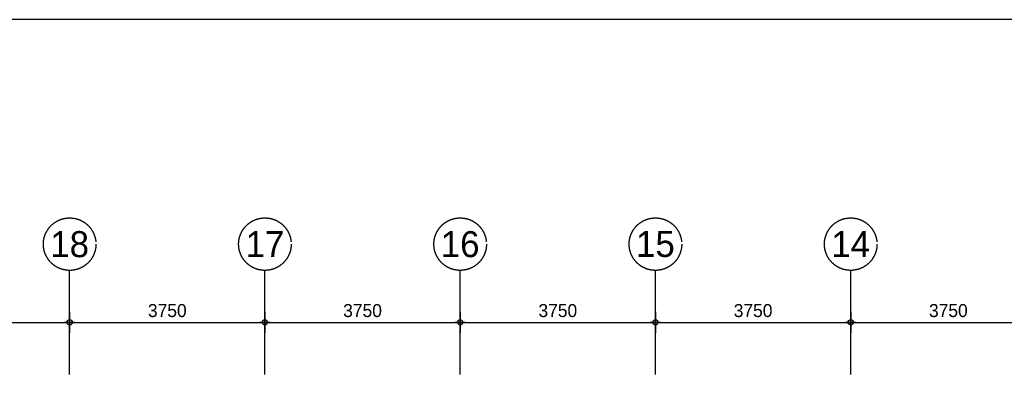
# Model space of a CAD drawing. Extents: x 0 to 140000, y 0 to 84100.
# Tile 23 of 36: x 62740 to 81650, y 76277 to 83100. Entities that reach past the tile are written whole.
import ezdxf
from ezdxf.enums import TextEntityAlignment as Align

# ---------------------------------------------------------------- set-up
doc = ezdxf.new("R2010")
doc.units = 0
doc.header["$LTSCALE"] = 100
doc.header["$MEASUREMENT"] = 0
doc.header["$PDMODE"] = 35
doc.header["$PDSIZE"] = 100
doc.linetypes.add('B0201', pattern=[50, 31.25, -6.25, 6.25, -6.25])
doc.linetypes.add('B0403', pattern=[37.5, 25, -12.5])
doc.layers.get('0').update_dxf_attribs({"linetype": 'CONTINUOUS'})
doc.layers.get('DEFPOINTS').update_dxf_attribs({"linetype": 'CONTINUOUS'})
for name, color, linetype in [('AL$7A---_STRAMIEN', 42, 'B0201'), ('AM$1A---_ALGEMEEN', 1, 'CONTINUOUS'), ('AT$1A---_TEKST', 2, 'CONTINUOUS'), ('BL$8A---_HULPLIJNEN', 1, 'CONTINUOUS')]:
    doc.layers.add(name, color=color, linetype=linetype)
doc.styles.add('03_200', font='B-GBP.shx', dxfattribs={"height": 700})
doc.styles.add('B-01', font='b-gbp')
doc.dimstyles.new('1732', dxfattribs={"dimscale": 100, "dimtxt": 2.5, "dimasz": 1, "dimexe": 0.18, "dimexo": 0.0625, "dimgap": 1, "dimtad": 1, "dimdec": 0, "dimzin": 0, "dimtxsty": 'B-01', "dimblk1": 'B-TOD', "dimblk2": 'B-TOD', "dimsah": 1, "dimcen": 1, "dimse1": 1, "dimse2": 1, "dimclrt": 2, "dimazin": 3, "dimtfac": 1, "dimtdec": 1, "dimtmove": 0, "dimatfit": 3, "dimtolj": 1, "dimtzin": 0})

# ---------------------------------------------------------------- blocks, each defined once
blk = doc.blocks.new('B-TOD')
for p, q in [((0, -2), (0, 2)), ((-1, 0), (1, 0))]:
    blk.add_line(p, q)
blk.add_circle((0, 0), 0.5)
blk = doc.blocks.new('*D51')
at = {"color": 0, "linetype": 'BYBLOCK'}
blk.add_line((63800, 77277), (67350, 77277), dxfattribs=at)
at = {"layer": 'DEFPOINTS', "color": 0, "linetype": 'BYBLOCK'}
for p in [(63700, 77277), (67450, 77277), (67450, 77277)]:
    blk.add_point(p, dxfattribs=at)
at = {"color": 0, "linetype": 'BYBLOCK', "xscale": 100, "yscale": 100, "zscale": 100, "rotation": 180}
blk.add_blockref('B-TOD', (63700, 77277), dxfattribs=at)
at = {"color": 0, "linetype": 'BYBLOCK', "xscale": 100, "yscale": 100, "zscale": 100}
blk.add_blockref('B-TOD', (67450, 77277), dxfattribs=at)
at = {"color": 2, "linetype": 'BYBLOCK', "insert": (65575, 77502), "char_height": 250, "attachment_point": 5, "style": 'B-01'}
blk.add_mtext('\\A1;3750', dxfattribs=at)
blk = doc.blocks.new('*D50')
at = {"color": 0, "linetype": 'BYBLOCK'}
blk.add_line((75050, 77277), (78600, 77277), dxfattribs=at)
at = {"layer": 'DEFPOINTS', "color": 0, "linetype": 'BYBLOCK'}
for p in [(74950, 77277), (78700, 77277), (78700, 77277)]:
    blk.add_point(p, dxfattribs=at)
at = {"color": 0, "linetype": 'BYBLOCK', "xscale": 100, "yscale": 100, "zscale": 100, "rotation": 180}
blk.add_blockref('B-TOD', (74950, 77277), dxfattribs=at)
at = {"color": 0, "linetype": 'BYBLOCK', "xscale": 100, "yscale": 100, "zscale": 100}
blk.add_blockref('B-TOD', (78700, 77277), dxfattribs=at)
at = {"color": 2, "linetype": 'BYBLOCK', "insert": (76825, 77502), "char_height": 250, "attachment_point": 5, "style": 'B-01'}
blk.add_mtext('\\A1;3750', dxfattribs=at)
blk = doc.blocks.new('*D49')
at = {"color": 0, "linetype": 'BYBLOCK'}
blk.add_line((78800, 77277), (82350, 77277), dxfattribs=at)
at = {"layer": 'DEFPOINTS', "color": 0, "linetype": 'BYBLOCK'}
for p in [(78700, 77277), (82450, 77277), (82450, 77277)]:
    blk.add_point(p, dxfattribs=at)
at = {"color": 0, "linetype": 'BYBLOCK', "xscale": 100, "yscale": 100, "zscale": 100, "rotation": 180}
blk.add_blockref('B-TOD', (78700, 77277), dxfattribs=at)
at = {"color": 0, "linetype": 'BYBLOCK', "xscale": 100, "yscale": 100, "zscale": 100}
blk.add_blockref('B-TOD', (82450, 77277), dxfattribs=at)
at = {"color": 2, "linetype": 'BYBLOCK', "insert": (80575, 77502), "char_height": 250, "attachment_point": 5, "style": 'B-01'}
blk.add_mtext('\\A1;3750', dxfattribs=at)
blk = doc.blocks.new('*D48')
at = {"color": 0, "linetype": 'BYBLOCK'}
blk.add_line((71300, 77277), (74850, 77277), dxfattribs=at)
at = {"layer": 'DEFPOINTS', "color": 0, "linetype": 'BYBLOCK'}
for p in [(71200, 77277), (74950, 77277), (74950, 77277)]:
    blk.add_point(p, dxfattribs=at)
at = {"color": 0, "linetype": 'BYBLOCK', "xscale": 100, "yscale": 100, "zscale": 100, "rotation": 180}
blk.add_blockref('B-TOD', (71200, 77277), dxfattribs=at)
at = {"color": 0, "linetype": 'BYBLOCK', "xscale": 100, "yscale": 100, "zscale": 100}
blk.add_blockref('B-TOD', (74950, 77277), dxfattribs=at)
at = {"color": 2, "linetype": 'BYBLOCK', "insert": (73075, 77502), "char_height": 250, "attachment_point": 5, "style": 'B-01'}
blk.add_mtext('\\A1;3750', dxfattribs=at)
blk = doc.blocks.new('*D47')
at = {"color": 0, "linetype": 'BYBLOCK'}
blk.add_line((67550, 77277), (71100, 77277), dxfattribs=at)
at = {"layer": 'DEFPOINTS', "color": 0, "linetype": 'BYBLOCK'}
for p in [(67450, 77277), (71200, 77277), (71200, 77277)]:
    blk.add_point(p, dxfattribs=at)
at = {"color": 0, "linetype": 'BYBLOCK', "xscale": 100, "yscale": 100, "zscale": 100, "rotation": 180}
blk.add_blockref('B-TOD', (67450, 77277), dxfattribs=at)
at = {"color": 0, "linetype": 'BYBLOCK', "xscale": 100, "yscale": 100, "zscale": 100}
blk.add_blockref('B-TOD', (71200, 77277), dxfattribs=at)
at = {"color": 2, "linetype": 'BYBLOCK', "insert": (69325, 77502), "char_height": 250, "attachment_point": 5, "style": 'B-01'}
blk.add_mtext('\\A1;3750', dxfattribs=at)
blk = doc.blocks.new('*D43')
at = {"color": 0, "linetype": 'BYBLOCK'}
blk.add_line((60050, 77277), (63600, 77277), dxfattribs=at)
at = {"layer": 'DEFPOINTS', "color": 0, "linetype": 'BYBLOCK'}
for p in [(59950, 77277), (63700, 77277), (63700, 77277)]:
    blk.add_point(p, dxfattribs=at)
at = {"color": 0, "linetype": 'BYBLOCK', "xscale": 100, "yscale": 100, "zscale": 100, "rotation": 180}
blk.add_blockref('B-TOD', (59950, 77277), dxfattribs=at)
at = {"color": 0, "linetype": 'BYBLOCK', "xscale": 100, "yscale": 100, "zscale": 100}
blk.add_blockref('B-TOD', (63700, 77277), dxfattribs=at)
at = {"color": 2, "linetype": 'BYBLOCK', "insert": (61825, 77502), "char_height": 250, "attachment_point": 5, "style": 'B-01'}
blk.add_mtext('\\A1;3750', dxfattribs=at)
blk = doc.blocks.new('BORDER')
at = {"linetype": 'BYBLOCK'}
blk.add_line((1, 1), (0, 1), dxfattribs=at)

msp = doc.modelspace()

# ---------------------------------------------------------------- linework, layer by layer
at = {"layer": 'AL$7A---_STRAMIEN'}
for p, q in [((63699.7, 76276.9), (63699.7, 78276.9)), ((67449.7, 76276.9), (67449.7, 78276.9)), ((71199.7, 76276.9), (71199.7, 78276.9)), ((74949.7, 76276.9), (74949.7, 78276.9)), ((78699.7, 76276.9), (78699.7, 78276.9))]:
    msp.add_line(p, q, dxfattribs=at)
at = {"layer": 'AL$7A---_STRAMIEN', "color": 1}
for centre in [(63699.7, 78781.4), (67449.7, 78781.4), (71199.7, 78781.4), (74949.7, 78781.4), (78699.7, 78781.4)]:
    msp.add_circle(centre, 504.6, dxfattribs=at)

# ---------------------------------------------------------------- block references
at = {"layer": 'BL$8A---_HULPLIJNEN', "linetype": 'B0403', "xscale": 138000, "yscale": 82100, "zscale": 138000}
msp.add_blockref('BORDER', (1000, 1000), dxfattribs=at)

# ---------------------------------------------------------------- texts
at = {"layer": 'AT$1A---_TEKST', "color": 3, "style": '03_200'}
for s, p in [('18', (63699.7, 78781.4)), ('17', (67449.7, 78781.4)), ('16', (71199.7, 78781.4)), ('15', (74949.7, 78781.4)), ('14', (78699.7, 78781.4))]:
    msp.add_text(s, height=500, dxfattribs=at).set_placement(p, align=Align.MIDDLE)

# ---------------------------------------------------------------- dimensions: what is measured, and where the dimension line sits
at = {"layer": 'AM$1A---_ALGEMEEN'}
for base, p1, p2, picture, middle in [((63699.7, 77276.9), (59949.7, 77277), (63699.7, 77277), '*D43', (61824.7, 77501.9)), ((67449.7, 77276.9), (63699.7, 77277), (67449.7, 77277), '*D51', (65574.7, 77501.9)), ((71199.7, 77276.9), (67449.7, 77277), (71199.7, 77277), '*D47', (69324.7, 77501.9)), ((74949.7, 77276.9), (71199.7, 77277), (74949.7, 77277), '*D48', (73074.7, 77501.9)), ((78699.7, 77276.9), (74949.7, 77277), (78699.7, 77277), '*D50', (76824.7, 77501.9)), ((82449.7, 77276.9), (78699.7, 77277), (82449.7, 77277), '*D49', (80574.7, 77501.9))]:
    dim = msp.add_linear_dim(base=base, p1=p1, p2=p2, angle=180, dimstyle='1732', dxfattribs=at)
    dim.commit()
    dim.dimension.update_dxf_attribs({"geometry": picture, "text_midpoint": middle})

doc.saveas('drawing.dxf')
